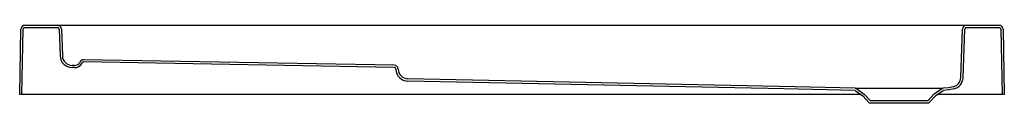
# Model space of a CAD drawing. Header units: millimetres. Extents: x 2029.75 to 2031.46, y 1742.35 to 1742.48.
import ezdxf

# ---------------------------------------------------------------- set-up
doc = ezdxf.new("R2010")
doc.units = ezdxf.units.MM
doc.layers.add('SANINDUSA', color=3, linetype='Continuous')

msp = doc.modelspace()

# ---------------------------------------------------------------- linework, layer by layer
at = {"layer": 'SANINDUSA'}
for p, q in [((2029.7632, 1742.483), (2029.8195, 1742.483)), ((2029.8195, 1742.483), (2029.8465, 1742.483)), ((2029.8465, 1742.483), (2031.3661, 1742.483)), ((2031.3661, 1742.483), (2031.393, 1742.483)), ((2031.393, 1742.483), (2031.4494, 1742.483)), ((2029.7542, 1742.363), (2029.7562, 1742.4761)), ((2029.7581, 1742.363), (2029.7601, 1742.476)), ((2029.7632, 1742.4791), (2029.8195, 1742.4791)), ((2029.8226, 1742.4761), (2029.8242, 1742.4299)), ((2029.8265, 1742.4762), (2029.8281, 1742.43)), ((2031.3831, 1742.3924), (2031.386, 1742.4762)), ((2031.387, 1742.3923), (2031.3899, 1742.4761)), ((2031.393, 1742.4791), (2031.4494, 1742.4791)), ((2031.4525, 1742.476), (2031.4545, 1742.363)), ((2031.4564, 1742.4761), (2031.4584, 1742.363)), ((2030.4024, 1742.4139), (2029.8649, 1742.4233)), ((2030.4023, 1742.41), (2029.8649, 1742.4194)), ((2029.8493, 1742.4135), (2029.8448, 1742.4136)), ((2029.8492, 1742.4096), (2029.8448, 1742.4097)), ((2031.2, 1742.3703), (2031.2134, 1742.3609)), ((2031.2023, 1742.3735), (2031.216, 1742.3639)), ((2031.216, 1742.3639), (2031.2263, 1742.3528)), ((2031.3263, 1742.3528), (2031.3366, 1742.3639)), ((2031.3366, 1742.3639), (2031.3503, 1742.3734)), ((2031.3391, 1742.3609), (2031.3525, 1742.3702)), ((2029.7581, 1742.363), (2029.7542, 1742.363)), ((2029.7592, 1742.363), (2029.7581, 1742.363)), ((2031.2105, 1742.363), (2029.7592, 1742.363)), ((2031.2134, 1742.3609), (2031.2246, 1742.3489)), ((2031.2246, 1742.3489), (2031.328, 1742.3489)), ((2031.2263, 1742.3528), (2031.3263, 1742.3528)), ((2031.328, 1742.3489), (2031.3391, 1742.3609)), ((2031.4534, 1742.363), (2031.3421, 1742.363)), ((2031.4545, 1742.363), (2031.4534, 1742.363)), ((2031.4584, 1742.363), (2031.4545, 1742.363))]:
    msp.add_line(p, q, dxfattribs=at)
at = {"layer": 'SANINDUSA', "flags": 128}
for points in [[(2031.2, 1742.3703), (2031.0776, 1742.3728), (2030.8784, 1742.377), (2030.4258, 1742.3865)], [(2031.2001, 1742.3742), (2031.0963, 1742.3764), (2030.4259, 1742.3904)], [(2031.2001, 1742.3742), (2031.2013, 1742.374), (2031.2023, 1742.3735)], [(2031.2001, 1742.3742), (2031.2002, 1742.3742), (2031.2008, 1742.3742), (2031.2017, 1742.3742), (2031.203, 1742.3742), (2031.2049, 1742.3742), (2031.2074, 1742.3742), (2031.2104, 1742.3742), (2031.2139, 1742.3742), (2031.2178, 1742.3742), (2031.2221, 1742.3742), (2031.2269, 1742.3742), (2031.2321, 1742.3742), (2031.2374, 1742.3742), (2031.243, 1742.3742), (2031.249, 1742.3742), (2031.2552, 1742.3742), (2031.2614, 1742.3742), (2031.2676, 1742.3742), (2031.2741, 1742.3742), (2031.2806, 1742.3742), (2031.2869, 1742.3742), (2031.2931, 1742.3742), (2031.2994, 1742.3742), (2031.3056, 1742.3742), (2031.3113, 1742.3742), (2031.3168, 1742.3742), (2031.3222, 1742.3742), (2031.3272, 1742.3742), (2031.3317, 1742.3742), (2031.3359, 1742.3742), (2031.3397, 1742.3742), (2031.3431, 1742.3742), (2031.3459, 1742.3742), (2031.3482, 1742.3742), (2031.3501, 1742.3742), (2031.3515, 1742.3742), (2031.3522, 1742.3742)], [(2031.3503, 1742.3734), (2031.3514, 1742.374), (2031.3525, 1742.3742)], [(2031.3704, 1742.3766), (2031.3616, 1742.3749), (2031.3525, 1742.3742)], [(2031.3714, 1742.3728), (2031.3621, 1742.371), (2031.3526, 1742.3703)]]:
    msp.add_lwpolyline(points, dxfattribs=at)
at = {"layer": 'SANINDUSA'}
for centre, radius, start, end in [((2029.7632, 1742.476), 0.007, 90, 179), ((2029.8195, 1742.476), 0.007, 2, 90), ((2031.393, 1742.476), 0.007, 90, 178), ((2031.4494, 1742.476), 0.007, 1, 90), ((2029.7632, 1742.476), 0.0031, 90, 179), ((2029.8195, 1742.476), 0.0031, 2, 90), ((2031.393, 1742.476), 0.0031, 90, 178), ((2031.4494, 1742.476), 0.0031, 1, 90), ((2029.8451, 1742.4306), 0.0209, 182, 269), ((2029.8451, 1742.4306), 0.017, 182, 269), ((2029.8494, 1742.4235), 0.0139, 269, 334.6843), ((2029.8494, 1742.4235), 0.01, 269, 334.6843), ((2029.8648, 1742.4163), 0.007, 89, 154.6843), ((2029.8648, 1742.4163), 0.0031, 89, 154.6843), ((2030.4022, 1742.4069), 0.0031, 1.194, 89.0003), ((2030.4022, 1742.4069), 0.007, 1.1941, 88.9997), ((2030.4262, 1742.4074), 0.0209, 181.2053, 268.7881), ((2030.4262, 1742.4074), 0.017, 181.2053, 268.7881), ((2031.3661, 1742.393), 0.017, 284.4981, 357.9996), ((2031.3661, 1742.393), 0.0209, 284.4978, 358.0002), ((2031.2, 1742.3702), 0.0001, 55, 88.8213), ((2031.3526, 1742.3702), 0.0001, 90.9392, 125)]:
    msp.add_arc(centre, radius, start, end, dxfattribs=at)

doc.saveas('drawing.dxf')
